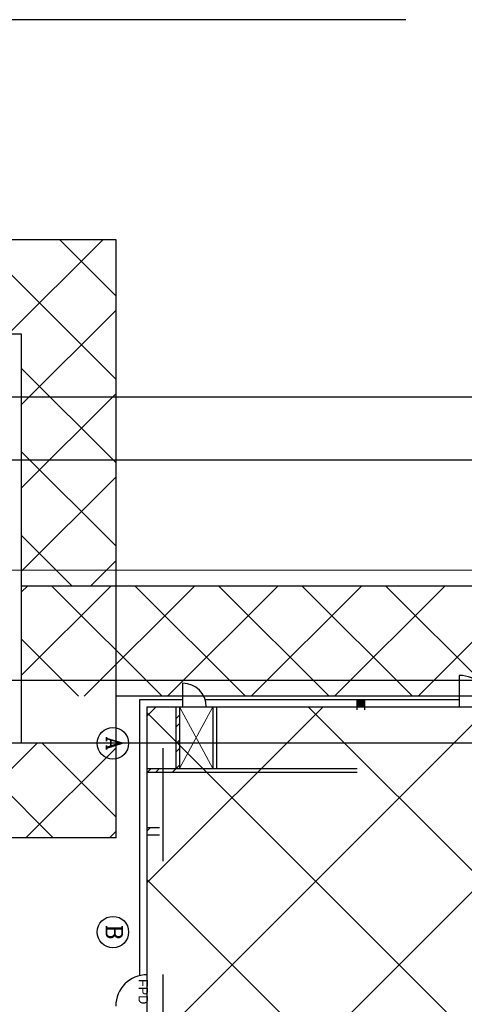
# Model space of a CAD drawing. Header units: inches. Extents: x 0 to 1544102, y -487208 to 23144100.
# Tile 10 of 256: x 24621 to 26386, y -139747 to -135835. Entities that reach past the tile are written whole.
import ezdxf
from ezdxf.enums import TextEntityAlignment as Align

# ---------------------------------------------------------------- set-up
doc = ezdxf.new("R2010")
doc.units = ezdxf.units.IN
doc.header["$LTSCALE"] = 1800
doc.header["$MEASUREMENT"] = 0
doc.linetypes.add('CENTER', pattern=[2, 1.25, -0.25, 0.25, -0.25])
doc.layers.get('0').update_dxf_attribs({"color": 253, "lineweight": 9})
for name, color, linetype, lineweight in [('CEN', 2, 'CENTER', 15), ('CL', 8, 'CENTER', 15), ('TRENCH-TRESTLE', 6, 'Continuous', 30)]:
    doc.layers.add(name, color=color, linetype=linetype, lineweight=lineweight)
for name, color, linetype in [('COL', 1, 'Continuous'), ('GRID', 251, 'CENTER'), ('Road', 3, 'Continuous'), ('Road Sides', 11, 'Continuous'), ('TEXT', 3, 'Continuous'), ('WALL', 6, 'Continuous')]:
    doc.layers.add(name, color=color, linetype=linetype)
doc.styles.add('COMPLEX', font='complex')
doc.styles.add('HTX11', font='O8111901')
pattern_1 = [(45, (-23702.925, -150963.39), (-49.71845, 49.71845), []), (45, (-23669.78, -150963.39), (-49.71845, 49.71845), [])]

msp = doc.modelspace()

# ---------------------------------------------------------------- hatches: boundary and pattern name
at = {"linetype": 'ByBlock'}
h = msp.add_hatch(dxfattribs=at)
h.set_pattern_fill('ANSI37', color=8, scale=1875, angle=90)
h.set_pattern_definition([(135, (517409.83, 231040.06), (-165.72815, -165.72815), []), (225, (517409.83, 231040.06), (165.72815, -165.72815), [])])
edge = h.paths.add_edge_path()
edge.add_line((24202.99, -138710.06), (24441.08, -138710.06))
edge.add_line((24441.08, -138710.06), (24441.08, -139085.06))
edge.add_line((24441.08, -139085.06), (25003.58, -139085.06))
edge.add_line((25003.58, -139085.06), (25003.58, -138710.06))
edge.add_line((25003.58, -138710.06), (24413.08, -138710.06))
edge.add_arc((24308.04, -138710.05), 105.04, 270, 359.99407, ccw=False)
edge.add_arc((24308.04, -138710.05), 105.04, 180.00593, 270, ccw=False)
at = {"layer": 'COL'}
h = msp.add_hatch(dxfattribs=at)
h.set_pattern_fill('ANSI31', color=8, scale=31.25, angle=180, style=0)
h.set_pattern_definition([(225, (25542.328, -139204.9337), (2.762136, -2.762136), [])])
h.paths.add_polyline_path([(25989.83, -138564.93), (25989.83, -138536.18), (25961.08, -138536.18), (25961.08, -138564.93)])
at = {"layer": 'Road Sides', "linetype": 'ByBlock'}
h = msp.add_hatch(dxfattribs=at)
h.set_pattern_fill('ANSI37', color=4, scale=3750)
h.set_pattern_definition([(45, (346976.75, -617549.43), (-331.4563, 331.4563), []), (135, (346976.75, -617549.43), (-331.4563, -331.4563), [])])
h.paths.add_polyline_path([(25127.33, -140334.81), (40441.08, -140334.81), (40441.08, -138564.93), (25127.33, -138564.93)])
at = {"layer": 'WALL', "linetype": 'Continuous'}
h = msp.add_hatch(dxfattribs=at)
h.set_pattern_fill('ANSI32', color=8, scale=187.5, angle=360, style=0)
h.set_pattern_definition(pattern_1)
h.paths.add_polyline_path([(25255.45, -138709.93), (25241.08, -138709.93), (25241.08, -138809.93), (25191.08, -138809.93), (25191.08, -138824.31), (25255.45, -138824.31)])
h.paths.add_polyline_path([(25255.45, -138564.93), (25241.08, -138564.93), (25241.08, -138709.93), (25255.45, -138709.93)])
h.paths.add_polyline_path([(25191.08, -138809.93), (25127.33, -138809.93), (25127.33, -138824.31), (25191.08, -138824.31)])
h = msp.add_hatch(dxfattribs=at)
h.set_pattern_fill('ANSI32', color=8, scale=187.5, angle=360, style=0)
h.set_pattern_definition(pattern_1)
h.paths.add_polyline_path([(25127.33, -139045.56), (25127.33, -139074.31), (25176.7, -139074.31), (25176.7, -139045.56)])

# ---------------------------------------------------------------- linework, layer by layer
at = {"color": 8, "linetype": 'ByBlock'}
for p, q in [((25003.58, -137264.25), (24449.26, -136709.93)), ((24950.81, -136709.93), (24575.81, -137084.93)), ((25003.58, -136932.8), (24780.71, -136709.93)), ((25003.58, -136988.62), (24628.58, -137363.62)), ((25003.58, -137595.71), (24628.58, -137220.71)), ((25003.58, -137320.07), (24628.58, -137695.07)), ((25003.58, -137927.16), (24628.58, -137552.16)), ((25003.58, -137651.53), (24628.58, -138026.53)), ((24830, -138085.05), (24628.58, -137883.62)), ((25003.58, -137982.99), (24901.52, -138085.05)), ((24982.97, -138084.92), (24628.58, -138439.32)), ((24651.52, -138084.92), (24628.58, -138107.86)), ((25186.05, -138522.42), (24748.55, -138084.92)), ((25314.43, -138084.92), (24876.93, -138522.42)), ((25517.51, -138522.42), (25080, -138084.92)), ((25645.89, -138084.92), (25208.39, -138522.42)), ((25848.96, -138522.42), (25411.46, -138084.92)), ((25977.34, -138084.92), (25539.84, -138522.42)), ((26180.42, -138522.42), (25742.92, -138084.92)), ((26308.8, -138084.92), (25871.3, -138522.42)), ((26511.87, -138522.42), (26074.37, -138084.92)), ((26640.25, -138084.92), (26202.75, -138522.42)), ((24854.59, -138522.42), (24628.58, -138296.41))]:
    msp.add_line(p, q, dxfattribs=at)
at = {"layer": 'CEN', "color": 8, "linetype": 'CENTER', "ltscale": 10}
msp.add_line((56422.41, -137334.94), (24413.08, -137334.94), dxfattribs=at)
at = {"layer": 'CEN', "color": 8}
for p, q in [((25387.95, -138564.93), (25255.45, -138809.93)), ((25387.95, -138809.93), (25255.45, -138564.93))]:
    msp.add_line(p, q, dxfattribs=at)
at = {"layer": 'CL', "color": 8, "ltscale": 100}
msp.add_line((63534.99, -138022.43), (17066.08, -138022.43), dxfattribs=at)
at = {"layer": 'COL', "color": 8}
msp.add_lwpolyline([(25961.08, -138536.18), (25989.83, -138536.18), (25989.83, -138564.93), (25961.08, -138564.93)], close=True, dxfattribs=at)
at = {"layer": 'GRID', "color": 8}
for p, q in [((29753.58, -135834.93), (24341.08, -135834.93)), ((41228.58, -137334.93), (24341.08, -137334.93)), ((25191.08, -145478.63), (25191.08, -138334.93)), ((41228.58, -138709.93), (24341.08, -138709.93))]:
    msp.add_line(p, q, dxfattribs=at)
at = {"layer": 'Road', "color": 8}
for p, q in [((62066.08, -137584.93), (18535.19, -137584.93)), ((62066.08, -138459.93), (18535.19, -138459.93))]:
    msp.add_line(p, q, dxfattribs=at)
at = {"layer": 'Road Sides', "color": 4, "linetype": 'ByBlock'}
msp.add_lwpolyline([(25127.33, -138564.93), (40441.08, -138564.93), (40441.08, -140334.81), (25127.33, -140334.81)], close=True, dxfattribs=at)
at = {"layer": 'TEXT', "color": 8, "linetype": 'ByBlock'}
for centre in [(24991.02, -138709.92), (24991.02, -139459.92)]:
    msp.add_circle(centre, 62.5, dxfattribs=at)
at = {"layer": 'TRENCH-TRESTLE', "color": 8, "ltscale": 100}
for p, q in [((25003.58, -136709.93), (15863.13, -136709.93)), ((25003.58, -139084.93), (25003.58, -136709.93)), ((24628.58, -137084.93), (15863.13, -137084.93)), ((24628.58, -138709.93), (24628.58, -137084.93)), ((56172.33, -138084.92), (24628.58, -138084.92)), ((56484.83, -138522.42), (25003.58, -138522.42)), ((25003.58, -139084.93), (24441.08, -139084.93))]:
    msp.add_line(p, q, dxfattribs=at)
at = {"layer": 'WALL', "color": 8}
for p, q in [((26366.08, -138439.93), (26366.08, -138564.93)), ((25267.95, -138471.18), (25267.95, -138564.93)), ((25098.58, -138536.18), (25267.95, -138536.18)), ((25098.58, -139632.66), (25098.58, -138536.18)), ((25357.19, -138536.18), (26366.08, -138536.18)), ((25127.33, -138564.93), (25267.95, -138564.93)), ((25127.33, -139629.31), (25127.33, -138564.93)), ((25241.08, -138564.93), (25241.08, -138809.93)), ((25255.45, -138564.93), (25255.45, -138809.93)), ((25361.7, -138564.93), (26366.08, -138564.93)), ((25387.95, -138564.93), (25387.95, -138809.93)), ((25402.33, -138564.93), (25402.33, -138809.93)), ((25961.08, -138577.43), (25961.08, -138564.93)), ((25989.83, -138564.93), (25989.83, -138577.43)), ((25127.33, -138809.93), (25961.08, -138809.93)), ((25127.33, -138824.31), (25961.08, -138824.31)), ((25176.7, -139045.56), (25127.33, -139045.56)), ((25176.7, -139074.31), (25127.33, -139074.31))]:
    msp.add_line(p, q, dxfattribs=at)
for centre, radius, start, end in [((26366.08, -138564.93), 125, 0, 90), ((25267.95, -138564.93), 93.75, 0, 90), ((25127.33, -139754.31), 125, 90, 180)]:
    msp.add_arc(centre, radius, start, end, dxfattribs=at)

# ---------------------------------------------------------------- texts
at = {"layer": 'TEXT', "color": 8, "linetype": 'ByBlock', "style": 'COMPLEX'}
for s, p in [('A', (24996.88, -138709.92)), ('B', (24996.88, -139459.92))]:
    msp.add_text(s, height=62.5, rotation=270, dxfattribs=at).set_placement(p, align=Align.MIDDLE_CENTER)
at = {"layer": 'TEXT', "color": 8, "linetype": 'Continuous', "style": 'HTX11'}
msp.add_text('FPD', height=37.5, rotation=270, dxfattribs=at).set_placement((25093.03, -139646.44))

doc.saveas('drawing.dxf')
